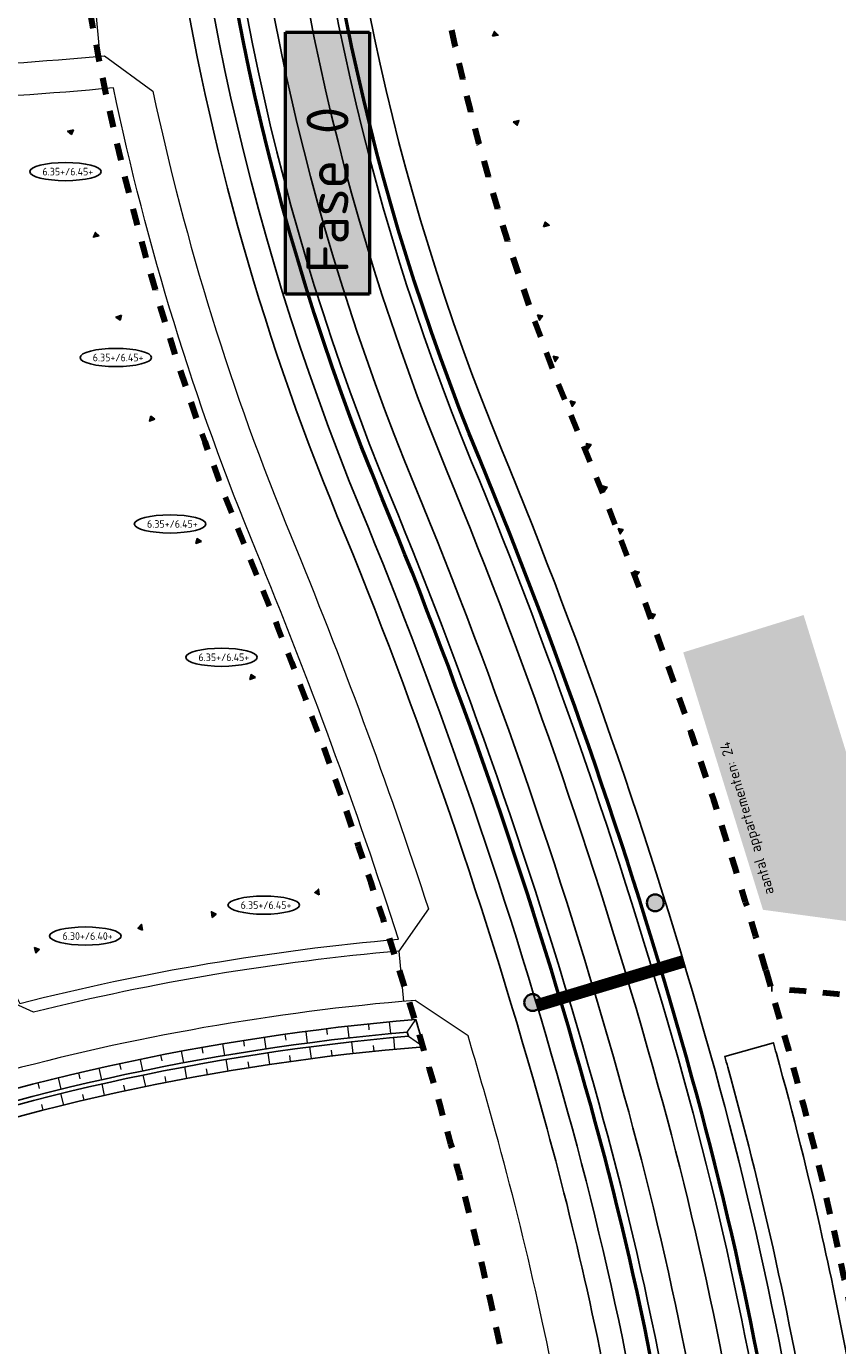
# Model space of a CAD drawing. Extents: x 168028 to 170416, y 448671 to 449636.
# Tile 13 of 32: x 168397 to 168494, y 449013 to 449170. Entities that reach past the tile are written whole.
import ezdxf
from ezdxf.enums import TextEntityAlignment as Align

# ---------------------------------------------------------------- set-up
doc = ezdxf.new("R2010")
doc.units = 0
doc.linetypes.add('XX-FASEGRENS', pattern=[4, 2, -2])
doc.layers.get('0').update_dxf_attribs({"lineweight": 0})
for name, color, linetype, lineweight in [('N-CO-GC-DAMWAND-G', 60, 'OB-BESCHOEIING', 50), ('N-RO-OG-TOPOGRAFIE_BEBOUWING_ENTREE-S', 7, 'Continuous', 25), ('N-RO-OG-TOPOGRAFIE_BEBOUWING_WONINGBOUW_HOOGBOUW-T25', 7, 'Continuous', 25), ('N-WA-GW-GRONDWERKLIJN-G', 90, 'Continuous', 25), ('N-WE-GW-TALUDARCERING_KORT-G', 90, 'Continuous', 13), ('N-WE-GW-TALUDARCERING_LANG-G', 90, 'Continuous', 13), ('N-WE-VH-KANTVERHARDING-G', 210, 'Continuous', 18), ('N-XX-AL-PEILMAAT_VLOERPEIL-S', 7, 'Continuous', 25), ('X-XX-AL-FASE-T50', 130, 'Continuous', 50), ('X-XX-AL-REFERENTIE-G', 7, 'Continuous', 25)]:
    doc.layers.add(name, color=color, linetype=linetype, lineweight=lineweight)
for name, color, linetype, lineweight, true_color in [('N-GV-GR-BOOM_KNELPUNT-G', 7, 'Continuous', 35, 0xff8000), ('N-OI-KL-ZINKER-G', 7, 'Continuous', 35, 0xffca80), ('N-RO-OG-TOPOGRAFIE_BEBOUWING_WONINGBOUW_HOOGBOUW-V', 7, 'Continuous', 18, 0xf7f7a1), ('N01-WE-KG-KADASTRAAL-O', 150, 'Continuous', 18, 0x007fff), ('X-XX-AL-FASEGRENS-G', 7, 'XX-FASEGRENS', 100, 0x0d33f2)]:
    doc.layers.add(name, color=color, linetype=linetype, lineweight=lineweight, true_color=true_color)
doc.styles.add('NLCS-ISO', font='NLCS-ISO.ttf')
doc.styles.add('NLCS-ISO-ANNOTATIEF-T25', font='NLCS-ISO.ttf', dxfattribs={"height": 2.5})
doc.styles.add('NLCS-ISO-ANNOTATIEF-T50', font='NLCS-ISO.ttf', dxfattribs={"height": 5})
doc.linetypes.add('OB-BESCHOEIING', pattern='A,30,-5,[1,NLCS.SHX,S=1,R=0,X=0,Y=0],-5', length=40)

# ---------------------------------------------------------------- blocks, each defined once
blk = doc.blocks.new('*U194')
blk.add_hatch(color=256).paths.add_polyline_path([(-0.5, -2.65), (-0.5, -3.35), (0, -3)])
blk.add_lwpolyline([(-0.5, -2.65), (-0.5, -3.35), (0, -3)], close=True)
blk = doc.blocks.new('*U192')
blk.add_hatch(color=256).paths.add_polyline_path([(-0.5, 2.65), (-0.5, 3.35), (0, 3)])
blk.add_lwpolyline([(-0.5, 2.65), (-0.5, 3.35), (0, 3)], close=True)

msp = doc.modelspace()

# ---------------------------------------------------------------- hatches: boundary and pattern name
at = {"layer": 'N-GV-GR-BOOM_KNELPUNT-G'}
h = msp.add_hatch(color=256, dxfattribs=at)
h.dxf.hatch_style = 1
edge = h.paths.add_edge_path()
edge.add_arc((168471.869, 449065.491), 1, 0, 360)
h = msp.add_hatch(color=256, dxfattribs=at)
h.dxf.hatch_style = 1
edge = h.paths.add_edge_path()
edge.add_arc((168457.28, 449053.636), 1, 0, 360)
at = {"layer": 'N-RO-OG-TOPOGRAFIE_BEBOUWING_ENTREE-S'}
for points in [[(168402.632, 449157.448), (168401.952, 449157.282), (168402.411, 449156.879)], [(168405.708, 449144.817), (168405.028, 449144.651), (168405.25, 449145.22)], [(168408.363, 449135.376), (168407.697, 449135.162), (168408.183, 449134.793)], [(168412.341, 449123), (168411.674, 449122.786), (168411.854, 449123.369)], [(168417.875, 449108.484), (168417.222, 449108.233), (168417.369, 449108.825)], [(168424.299, 449092.305), (168423.649, 449092.048), (168423.79, 449092.641)], [(168431.893, 449066.439), (168431.798, 449067.132), (168431.35, 449066.718)], [(168419.165, 449063.748), (168419.067, 449064.441), (168419.611, 449064.164)], [(168410.876, 449062.262), (168410.727, 449062.946), (168410.313, 449062.497)], [(168398.173, 449059.497), (168398.024, 449060.181), (168398.587, 449059.945)]]:
    msp.add_hatch(color=256, dxfattribs=at).paths.add_polyline_path(points)
at = {"layer": 'N-RO-OG-TOPOGRAFIE_BEBOUWING_WONINGBOUW_HOOGBOUW-V'}
h = msp.add_hatch(color=256, dxfattribs=at)
h.dxf.hatch_style = 2
h.paths.add_polyline_path([(168489.522, 449099.723), (168475.195, 449095.282), (168484.682, 449064.668), (168512.45, 449060.918, 0.008978), (168513.542, 449075.87), (168496.176, 449078.252)])
h.paths.add_polyline_path([(168490.347, 449073.01), (168493.227, 449073.01), (168493.227, 449074.36), (168490.347, 449074.36)], flags=24)

# ---------------------------------------------------------------- linework, layer by layer
at = {"layer": 'N-CO-GC-DAMWAND-G', "flags": 128}
for points in [[(168476.817, 448976.11, 0.0397224), (168464.186, 449041.441, 0.0303567), (168439.393, 449113.57, -0.1830286), (168433.197, 449321.937, -0.1830286)], [(168489.229, 448977.591, 0.0396704), (168476.232, 449044.78, 0.0303567), (168450.946, 449118.342, -0.1831458), (168445.055, 449317.98, -0.1831458)]]:
    msp.add_lwpolyline(points, format="xyb", dxfattribs=at)
at = {"layer": 'N-GV-GR-BOOM_KNELPUNT-G'}
for centre in [(168471.869, 449065.491), (168457.28, 449053.636)]:
    msp.add_circle(centre, 1, dxfattribs=at)
at = {"layer": 'N-OI-KL-ZINKER-G', "const_width": 1.5, "flags": 128}
msp.add_lwpolyline([(168457.801, 449053.292), (168475.229, 449058.534)], dxfattribs=at)
at = {"layer": 'N-RO-OG-TOPOGRAFIE_BEBOUWING_ENTREE-S'}
for points in [[(168402.632, 449157.448), (168401.952, 449157.282), (168402.411, 449156.879)], [(168405.708, 449144.817), (168405.028, 449144.651), (168405.25, 449145.22)], [(168408.363, 449135.376), (168407.697, 449135.162), (168408.183, 449134.793)], [(168412.341, 449123), (168411.674, 449122.786), (168411.854, 449123.369)], [(168417.875, 449108.484), (168417.222, 449108.233), (168417.369, 449108.825)], [(168424.299, 449092.305), (168423.649, 449092.048), (168423.79, 449092.641)], [(168431.893, 449066.439), (168431.798, 449067.132), (168431.35, 449066.718)], [(168419.165, 449063.748), (168419.067, 449064.441), (168419.611, 449064.164)], [(168410.876, 449062.262), (168410.727, 449062.946), (168410.313, 449062.497)], [(168398.173, 449059.497), (168398.024, 449060.181), (168398.587, 449059.945)]]:
    msp.add_lwpolyline(points, close=True, dxfattribs=at)
at = {"layer": 'N-WA-GW-GRONDWERKLIJN-G', "flags": 128}
for points in [[(168474.217, 448973.672, 0.0410043), (168461.439, 449040.68, 0.0303567), (168436.759, 449112.481, -0.1848137), (168431.179, 449324.805)], [(168477.65, 448977.632, 0.0388767), (168465.149, 449041.708, 0.0303567), (168440.317, 449113.951, -0.1817952), (168433.688, 449320.286, -0.1817952)], [(168492.287, 448975.854, 0.0408609), (168478.978, 449045.541, 0.0303567), (168453.58, 449119.431, -0.1851375), (168448.458, 449319.078)], [(168480.44, 448980.849, 0.0371769), (168468.185, 449042.55, 0.0303567), (168443.228, 449115.154, -0.1792436), (168435.762, 449316.553, -0.1792436)], [(168488.077, 448978.874, 0.0388546), (168475.268, 449044.513, 0.0303567), (168450.021, 449117.961, -0.1818449), (168443.648, 449316.96, -0.1818449)], [(168484.608, 448981.362, 0.0371754), (168472.232, 449043.671, 0.0303567), (168447.11, 449116.758, -0.179247), (168439.753, 449315.245, -0.179247)]]:
    msp.add_lwpolyline(points, format="xyb", dxfattribs=at)
for points in [[(168299.154, 449016.335, 0.0019431), (168299.314, 449019.66, 0.0668522), (168371.272, 449035.664, -0.0674085), (168443.369, 449051.614, -0.0013796), (168444.343, 449048.383, 0.0680574), (168372.41, 449032.566, -0.0672488)], [(168300.633, 449017.868, 0.0002936), (168300.657, 449018.373, 0.0657441), (168371.755, 449034.35, -0.0663709), (168442.359, 449050.123, -0.0002093), (168442.506, 449049.634, 0.066467), (168371.927, 449033.88, -0.0658063)]]:
    msp.add_lwpolyline(points, format="xyb", close=True, dxfattribs=at)
at = {"layer": 'N-WE-GW-TALUDARCERING_KORT-G'}
for p, q in [((168427.807, 449049.871), (168427.905, 449049.178)), ((168432.764, 449050.524), (168432.849, 449049.829)), ((168437.732, 449051.086), (168437.805, 449050.39)), ((168417.932, 449048.295), (168418.055, 449047.606)), ((168422.862, 449049.128), (168422.973, 449048.437)), ((168438.405, 449047.838), (168438.333, 449048.535)), ((168413.018, 449047.373), (168413.153, 449046.686)), ((168428.478, 449046.633), (168428.381, 449047.326)), ((168433.436, 449047.281), (168433.351, 449047.976)), ((168403.244, 449045.262), (168403.404, 449044.58)), ((168408.121, 449046.362), (168408.269, 449045.678)), ((168418.603, 449045.063), (168418.48, 449045.752)), ((168423.533, 449045.893), (168423.423, 449046.584)), ((168398.387, 449044.073), (168398.56, 449043.395)), ((168408.792, 449043.13), (168408.644, 449043.815)), ((168413.688, 449044.142), (168413.553, 449044.828)), ((168403.915, 449042.029), (168403.754, 449042.711)), ((168399.058, 449040.839), (168398.885, 449041.517))]:
    msp.add_line(p, q, dxfattribs=at)
at = {"layer": 'N-WE-GW-TALUDARCERING_LANG-G'}
for p, q in [((168430.284, 449050.208), (168430.467, 449048.82)), ((168435.247, 449050.816), (168435.404, 449049.425)), ((168440.22, 449051.334), (168440.352, 449049.94)), ((168420.395, 449048.723), (168420.629, 449047.342)), ((168425.333, 449049.51), (168425.541, 449048.126)), ((168430.955, 449046.968), (168430.774, 449048.356)), ((168435.919, 449047.571), (168435.763, 449048.962)), ((168440.893, 449048.083), (168440.762, 449049.477)), ((168410.567, 449046.879), (168410.851, 449045.507)), ((168415.473, 449047.845), (168415.731, 449046.469)), ((168421.066, 449045.489), (168420.833, 449046.87)), ((168426.004, 449046.274), (168425.797, 449047.659)), ((168405.68, 449045.823), (168405.988, 449044.457)), ((168416.143, 449044.613), (168415.885, 449045.989)), ((168400.813, 449044.678), (168401.146, 449043.319)), ((168406.351, 449042.591), (168406.042, 449043.957)), ((168411.238, 449043.647), (168410.955, 449045.018)), ((168401.484, 449041.445), (168401.15, 449042.805))]:
    msp.add_line(p, q, dxfattribs=at)
at = {"layer": 'N-WE-GW-TALUDARCERING_LANG-G', "flags": 128}
for points in [[(168442.359, 449050.123), (168443.369, 449051.614)], [(168442.506, 449049.634), (168444.343, 449048.383)]]:
    msp.add_lwpolyline(points, dxfattribs=at)
at = {"layer": 'N-WE-VH-KANTVERHARDING-G', "flags": 128}
for points in [[(168467.565, 448938.871, 0.0491077), (168457.894, 449018.176, 0.0127235), (168452.863, 449038.303, 0.0048005), (168449.589, 449049.688), (168443.309, 449053.897, 0.0457727), (168393.395, 449045.117, 0.0216858), (168370.485, 449037.804, -0.068043), (168297.822, 449021.824, 0.0400944), (168294.834, 449090.349, -0.0537011), (168293.415, 449176.757)], [(168390.806, 449055.708, -0.0754034), (168357.992, 449159.551), (168362.251, 449164.417, 0.0257105), (168406.354, 449166.244), (168412.095, 449162.018, 0.0453742), (168428.533, 449109.083, -0.0191493), (168444.886, 449064.764), (168441.37, 449059.754, 0.0389561), (168397.883, 449052.484), (168390.806, 449055.708)]]:
    msp.add_lwpolyline(points, format="xyb", dxfattribs=at)
for points in [[(168405.247, 449172.167), (168405.795, 449166.193)], [(168441.37, 449059.754), (168441.896, 449053.777)]]:
    msp.add_lwpolyline(points, dxfattribs=at)
at = {"layer": 'N-XX-AL-PEILMAAT_VLOERPEIL-S', "color": 7, "linetype": 'ByBlock'}
for centre in [(168401.701, 449152.462), (168407.683, 449130.352), (168414.142, 449110.557), (168420.264, 449094.701), (168425.286, 449065.225), (168404.059, 449061.541)]:
    msp.add_ellipse(centre, major_axis=(4.255, 0), ratio=0.2541392, dxfattribs=at)
at = {"layer": 'N01-WE-KG-KADASTRAAL-O', "flags": 128}
msp.add_lwpolyline([(168361.787, 449160.522, 0.0787063), (168396.246, 449053.537, -0.0401936), (168441.318, 449061.174, 0.0200915), (168424.374, 449107.365, -0.0464858), (168407.409, 449162.426, -0.0263576)], format="xyb", close=True, dxfattribs=at)
at = {"layer": 'X-XX-AL-FASEGRENS-G', "flags": 128}
msp.add_lwpolyline([(168305.364, 448776.657, -0.0264161), (168313.862, 448832.674, 0.4993136), (168313.861, 448832.675, 0.0168903), (168287.5, 448829.711, 0.0020711), (168287.919, 448826.297), (168270.411, 448825.335), (168270.082, 448831.326), (168281.205, 448831.937, -0.0064762), (168280.136, 448842.795, -0.1019899), (168450.928, 448834.955, 0.0537532), (168462.076, 448920.461, 0.0112173), (168462.072, 448938.505, 0.0492565), (168452.526, 449016.978, 0.0127235), (168447.562, 449036.834, 0.0303567), (168423.45, 449106.983, -0.0612254), (168403.214, 449180.248, -0.2437818), (168496.415, 449451.414, -0.0059834), (168500.732, 449455.432, 0.0265293), (168500.305, 449456.165, -0.1387697), (168463.14, 449574.342), (168420.204, 449576.187), (168413.795, 449577.83), (168374.35, 449581.95), (168348.51, 449582.95), (168319.591, 449584.069), (168301.202, 449583.856), (168287.552, 449585.915), (168286.307, 449586.028), (168280.429, 449586.265), (168280.749, 449589.77), (168324.681, 449587.644), (168348.661, 449586.667), (168363.649, 449586.056), (168378.637, 449585.445), (168457.334, 449582.176), (168457.766, 449588.387), (168480.158, 449587.509), (168479.911, 449581.212), (168607.31, 449576.22), (168607.444, 449581.185), (168625.545, 449580.352), (168625.315, 449575.356), (168695.816, 449572.111), (168695.724, 449568.535), (168695.392, 449562.606), (168676.568, 449227.174), (168665.298, 449021.674), (168664.252, 449001.887), (168664.291, 448984.781), (168666.159, 448951.552), (168669.931, 448931.076), (168675.698, 448910.662), (168681.684, 448894.271), (168689.941, 448876.057), (168714.338, 448831.102), (168728.219, 448787.516), (168732.245, 448760.066), (168733.122, 448750.601), (168732.786, 448737.253), (168735.071, 448735.844), (168735.236, 448735.313), (168741.261, 448731.852), (168741.393, 448731.251), (168741.621, 448730.568), (168742.04, 448729.789), (168742.674, 448728.888), (168743.139, 448728.417), (168742.832, 448720.298), (168742.01, 448719.285), (168741.155, 448717.73), (168740.509, 448692.888), (168734.966, 448692.888), (168735.224, 448710.412), (168735.244, 448716.122, 0.2163546), (168733.852, 448719.389, 0.0651182), (168728.265, 448723.309), (168726.927, 448729.38), (168724.68, 448732.931), (168482.729, 448758.18), (168480.703, 448738.631), (168470.223, 448739.411), (168470.461, 448744.858), (168471.703, 448759.33), (168319.48, 448775.144), (168316.971, 448750.602), (168311.005, 448751.129), (168313.561, 448775.775)], format="xyb", close=True, dxfattribs=at)
for points in [[(168485.017, 449057.468, 0.0280138), (168462.731, 449121.389, -0.5128273), (168691.594, 449494.932, -0.5128273)], [(168485.017, 449057.468), (168487.72, 449047.994, -0.0628768), (168503.773, 448937.959, -0.0096638), (168503.772, 448920.803, -0.0176311), (168502.063, 448889.555, -0.0018089), (168491.968, 448781.913), (168598.757, 448770.925), (168596.643, 448750.454), (168592.124, 448750.919), (168593.355, 448762.886), (168491.136, 448773.403, -0.0002234), (168489.565, 448757.466)], [(168665.538, 449026.059, -0.1299066), (168586.939, 449030.924, -0.0228095), (168563.187, 449038.534, 0.0429548), (168517.152, 449051.265, 0.0285399), (168485.64, 449055.286, 0.0285399)]]:
    msp.add_lwpolyline(points, format="xyb", dxfattribs=at)
at = {"layer": 'X-XX-AL-REFERENTIE-G', "flags": 128}
for points in [[(168416.256, 449279.991, 0.0740055), (168413.304, 449191.71, 0.0082165), (168414.59, 449181.934, 0.0612254), (168434.078, 449111.374, -0.0303567), (168458.645, 449039.905, -0.0127235), (168463.75, 449019.482, -0.0281996), (168471.321, 448973.473)], [(168493.924, 448975.406, 0.0284785), (168485.885, 449024.42, 0.0127235), (168480.501, 449045.963, 0.0005111), (168480.147, 449047.235), (168485.925, 449048.85, -0.0005116), (168486.283, 449047.566, -0.0127235), (168491.742, 449025.727, -0.0183826), (168497.651, 448993.751)]]:
    msp.add_lwpolyline(points, format="xyb", dxfattribs=at)

# ---------------------------------------------------------------- block references
at = {"layer": 'N-RO-OG-TOPOGRAFIE_BEBOUWING_ENTREE-S'}
for name, p, rotation in [('*U194', (168449.799, 449168.553), 101.0888547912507), ('*U192', (168452.564, 449157.146), 286.1681689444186), ('*U194', (168455.906, 449145.62), 106.1681689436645), ('*U194', (168457.399, 449138.099), 20.68102838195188), ('*U194', (168459.256, 449133.181), 20.68102838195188), ('*U194', (168461.269, 449127.848), 20.68102838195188), ('*U194', (168463.176, 449122.796), 20.68102838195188), ('*U194', (168465.083, 449117.743), 20.68102838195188), ('*U194', (168466.99, 449112.691), 20.68102838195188), ('*U194', (168468.898, 449107.639), 20.68102838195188), ('*U194', (168470.805, 449102.587), 20.68102838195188)]:
    msp.add_blockref(name, p, dxfattribs=dict(at, rotation=rotation))

# ---------------------------------------------------------------- texts
at = {"layer": 'N-RO-OG-TOPOGRAFIE_BEBOUWING_WONINGBOUW_HOOGBOUW-T25', "insert": (168484.816, 449066.298), "char_height": 1.25, "width": 19.65881, "attachment_point": 1, "rotation": 106.40884, "style": 'NLCS-ISO-ANNOTATIEF-T25'}
msp.add_mtext('aantal appartementen: 24', dxfattribs=at)
at = {"layer": 'N-XX-AL-PEILMAAT_VLOERPEIL-S', "color": 7, "linetype": 'ByBlock', "style": 'NLCS-ISO'}
for s, p in [(' 6.35+/6.45+', (168401.701, 449152.462)), (' 6.35+/6.45+', (168407.683, 449130.352)), (' 6.35+/6.45+', (168414.142, 449110.557)), (' 6.35+/6.45+', (168420.264, 449094.701)), (' 6.35+/6.45+', (168425.286, 449065.225)), (' 6.30+/6.40+', (168404.059, 449061.541))]:
    msp.add_text(s, height=0.9, dxfattribs=at).set_placement(p, align=Align.MIDDLE)
at = {"layer": 'X-XX-AL-FASE-T50', "insert": (168430.374, 449140.384), "char_height": 5, "width": 26.16213, "attachment_point": 1, "rotation": 90, "style": 'NLCS-ISO-ANNOTATIEF-T50', "bg_fill": 17, "box_fill_scale": 1.5, "bg_fill_color": 256, "bg_fill_true_color": 16751001, "bg_fill_transparency": 0}
msp.add_mtext('Fase 0', dxfattribs=at)

doc.saveas('drawing.dxf')
